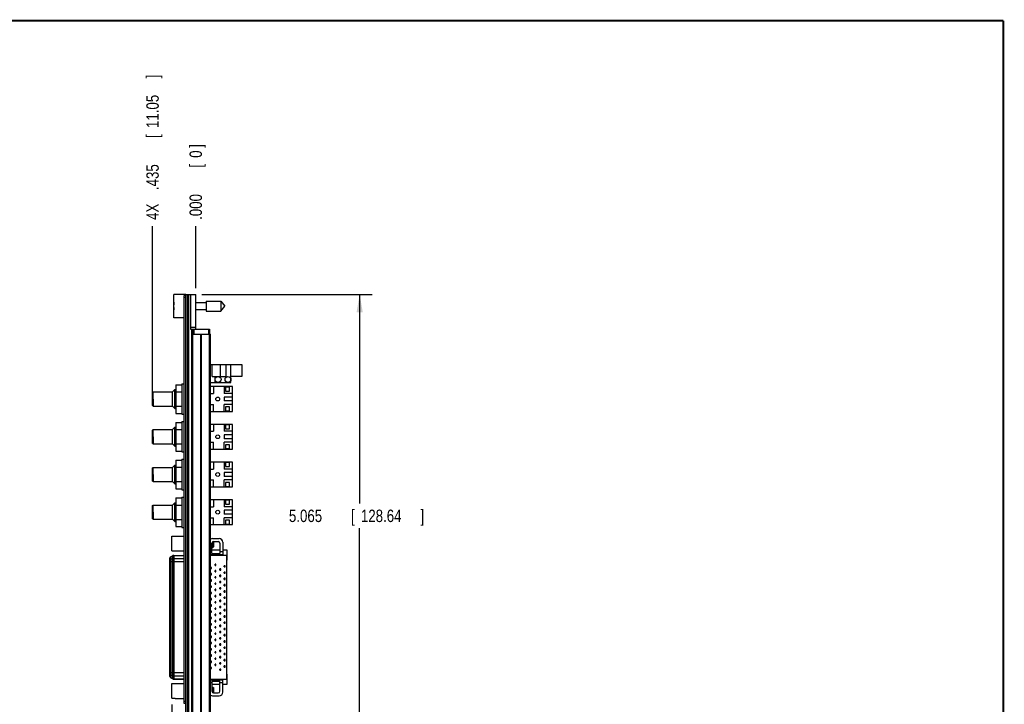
# Model space of a CAD drawing. Header units: inches. Extents: x 0.2 to 16.8, y 0.1 to 10.8.
# Tile 10 of 10: x 6.8 to 16.8, y 3.9 to 10.8. Entities that reach past the tile are written whole.
import ezdxf

# ---------------------------------------------------------------- set-up
doc = ezdxf.new("R2010")
doc.units = ezdxf.units.IN
doc.header["$LTSCALE"] = 0.935
doc.header["$MEASUREMENT"] = 0
doc.layers.get('0').update_dxf_attribs({"linetype": 'CONTINUOUS'})
doc.layers.add('DIMENSIONS', color=7, linetype='CONTINUOUS')
doc.styles.get("Standard").update_dxf_attribs({"font": 'txt', "width": 0.8})
doc.dimstyles.new('DIMSTYLE_1', dxfattribs={"dimtxt": 0.125, "dimasz": 0.18, "dimexe": 0.18, "dimexo": 0.0625, "dimgap": 0.09, "dimtad": 0, "dimtih": 1, "dimtoh": 1, "dimdec": 3, "dimzin": 4, "dimdsep": 46, "dimtxsty": 'STANDARD', "dimblk": '_FILLED', "dimblk1": '_FILLED', "dimblk2": '_FILLED', "dimcen": 0.09, "dimadec": 0, "dimazin": 0, "dimtp": 0.01, "dimtm": 0.01, "dimtfac": 1, "dimtdec": 3, "dimtofl": 0, "dimtmove": 0, "dimatfit": 3, "dimldrblk": '_FILLED', "dimfxl": 1, "dimtolj": 1, "dimtzin": 4, "dimarcsym": 0})
doc.dimstyles.new('DIMSTYLE_2', dxfattribs={"dimtxt": 0.125, "dimasz": 0.18, "dimexe": 0.18, "dimexo": 0.0625, "dimgap": 0.09, "dimtad": 0, "dimtih": 1, "dimtoh": 1, "dimdec": 3, "dimzin": 4, "dimdsep": 46, "dimtxsty": 'STANDARD', "dimblk": '_FILLED', "dimblk1": '_FILLED', "dimblk2": '_FILLED', "dimcen": 0.09, "dimadec": 0, "dimazin": 0, "dimtp": 0.01, "dimtm": 0.01, "dimtfac": 1, "dimtdec": 3, "dimtofl": 0, "dimtmove": 0, "dimatfit": 3, "dimldrblk": '_FILLED', "dimfxl": 1, "dimtolj": 1, "dimtzin": 4, "dimarcsym": 0})

# ---------------------------------------------------------------- blocks, each defined once
blk = doc.blocks.new('*D14')
at = {"layer": 'DIMENSIONS', "color": 2, "linetype": 'CONTINUOUS'}
blk.add_line((8.1809, 7.0112), (8.1809, 8.6901), dxfattribs=at)
at = {"layer": 'DIMENSIONS', "color": 2, "linetype": 'CONTINUOUS', "width": 0.8}
for s, p in [(']', (8.2434, 10.1776)), ('11.05', (8.2434, 9.6776)), ('[', (8.2434, 9.5776)), ('.435', (8.2434, 9.0526)), ('4X ', (8.2434, 8.7526))]:
    blk.add_text(s, height=0.125, rotation=90, dxfattribs=at).set_placement(p)
blk = doc.blocks.new('_FILLED')
at = {"color": 0, "linetype": 'BYBLOCK'}
blk.add_solid([(0, 0), (-1, 0.174), (-1, -0.174)], dxfattribs=at)
blk = doc.blocks.new('*D15')
at = {"layer": 'DIMENSIONS', "color": 2, "linetype": 'CONTINUOUS'}
blk.add_line((8.3768, 3.8729), (8.3768, 2.1769), dxfattribs=at)
at = {"layer": 'DIMENSIONS', "color": 2, "linetype": 'CONTINUOUS', "width": 0.8}
for s, p in [(']', (8.4393, 2.0144)), ('6.08', (8.4393, 1.6144)), ('[', (8.4393, 1.5144)), ('.239', (8.4393, 0.9894)), ('2X ', (8.4393, 0.6894))]:
    blk.add_text(s, height=0.125, rotation=90, dxfattribs=at).set_placement(p)
blk = doc.blocks.new('*D16')
at = {"layer": 'DIMENSIONS', "color": 2, "linetype": 'CONTINUOUS'}
blk.add_line((8.6161, 8.0646), (8.6161, 8.6901), dxfattribs=at)
at = {"layer": 'DIMENSIONS', "color": 2, "linetype": 'CONTINUOUS', "width": 0.8}
for s, p in [(']', (8.6786, 9.4776)), ('0', (8.6786, 9.3776)), ('[', (8.6786, 9.2776)), ('.000', (8.6786, 8.7526))]:
    blk.add_text(s, height=0.125, rotation=90, dxfattribs=at).set_placement(p)
blk = doc.blocks.new('*D17')
at = {"layer": 'DIMENSIONS', "color": 2, "linetype": 'CONTINUOUS'}
for p, q in [((8.6786, 8.0021), (10.3921, 8.0021)), ((10.2671, 8.0021), (10.2671, 5.8972)), ((10.2671, 2.9374), (10.2671, 5.6472)), ((8.6836, 2.9374), (10.3921, 2.9374))]:
    blk.add_line(p, q, dxfattribs=at)
at = {"layer": 'DIMENSIONS', "color": 2, "linetype": 'CONTINUOUS', "xscale": 0.18, "yscale": 0.18, "zscale": 0.18}
for p, rotation in [((10.2671, 8.0021), 90), ((10.2671, 2.9374), 270)]:
    blk.add_blockref('_FILLED', p, dxfattribs=dict(at, rotation=rotation))
at = {"layer": 'DIMENSIONS', "color": 2, "linetype": 'CONTINUOUS', "width": 0.8}
for s, p in [('5.065', (9.5546, 5.7097)), ('[', (10.1796, 5.7097)), ('128.64', (10.2796, 5.7097)), (']', (10.8796, 5.7097))]:
    blk.add_text(s, height=0.125, dxfattribs=at).set_placement(p)

msp = doc.modelspace()

# ---------------------------------------------------------------- linework, layer by layer
at = {"color": 7, "linetype": 'CONTINUOUS'}
for p, q in [((8.3961, 7.7656), (8.3961, 8.0026)), ((8.5161, 8.0026), (8.3961, 8.0026)), ((8.5011, 3.8821), (8.5011, 7.9921)), ((8.5161, 7.9921), (8.5011, 7.9921)), ((8.5161, 7.9721), (8.5011, 7.9721)), ((8.5161, 3.5564), (8.5161, 8.0026)), ((8.5161, 8.0021), (8.6161, 8.0021)), ((8.5281, 8.0021), (8.5281, 3.5591)), ((8.5341, 8.0021), (8.5341, 3.5591)), ((8.5461, 3.5591), (8.5461, 8.0021)), ((8.5621, 8.0021), (8.5621, 7.6521)), ((8.6161, 7.6521), (8.6161, 8.0021)), ((8.3961, 7.8979), (8.394, 7.8979)), ((8.394, 7.8703), (8.3961, 7.8703)), ((8.6161, 7.9192), (8.7198, 7.9192)), ((8.6161, 7.8491), (8.7198, 7.8491)), ((8.7198, 7.9333), (8.7198, 7.8349)), ((8.7198, 7.9333), (8.8678, 7.9333)), ((8.7198, 7.8349), (8.8678, 7.8349)), ((8.8678, 7.9333), (8.8678, 7.8349)), ((8.8678, 7.9333), (8.9091, 7.8841)), ((8.8678, 7.8349), (8.9091, 7.8841)), ((8.5011, 7.7656), (8.3961, 7.7656)), ((8.6161, 7.6676), (8.5621, 7.6676)), ((8.5621, 7.6521), (8.7561, 7.6521)), ((8.5753, 3.5591), (8.5753, 7.6521)), ((8.5861, 7.6521), (8.5861, 7.6021)), ((8.5961, 7.6521), (8.5961, 7.6021)), ((8.7461, 7.6521), (8.7461, 7.6021)), ((8.7561, 7.6521), (8.7561, 7.6021)), ((8.5771, 3.6021), (8.5771, 7.6021)), ((8.5771, 7.6021), (8.7651, 7.6021)), ((8.586, 3.6021), (8.586, 7.6021)), ((8.6679, 3.6021), (8.6679, 7.6021)), ((8.6742, 3.6021), (8.6742, 7.6021)), ((8.7561, 3.6021), (8.7561, 7.6021)), ((8.7651, 3.6021), (8.7651, 7.6021)), ((8.7651, 7.2957), (9.0809, 7.2957)), ((8.7809, 7.1757), (8.7809, 7.2957)), ((8.8651, 7.1757), (8.8651, 7.2957)), ((8.9209, 7.1757), (8.9209, 7.2957)), ((8.9709, 7.1157), (8.9709, 7.2957)), ((9.0809, 7.2957), (9.0809, 7.1757)), ((8.7809, 7.1757), (8.9209, 7.1757)), ((8.8109, 7.1157), (8.8109, 7.1757)), ((9.0809, 7.1757), (8.9709, 7.1757)), ((8.3809, 7.0202), (8.4044, 7.0437)), ((8.4044, 6.9487), (8.4044, 7.0437)), ((8.4044, 7.0437), (8.4141, 7.0437)), ((8.4141, 7.093), (8.4141, 6.8043)), ((8.4141, 7.093), (8.4761, 7.093)), ((8.4761, 7.1017), (8.4761, 6.7957)), ((8.4761, 7.1017), (8.5011, 7.1017)), ((8.7651, 7.1157), (8.9709, 7.1157)), ((8.9859, 7.0737), (8.7651, 7.0737)), ((8.7939, 7.0737), (8.7939, 7.0037)), ((8.9039, 7.0737), (8.9039, 7.0037)), ((8.9169, 7.0687), (8.9169, 7.0287)), ((8.9569, 7.0687), (8.9169, 7.0687)), ((8.9569, 7.0287), (8.9569, 7.0687)), ((8.9859, 6.8237), (8.9859, 7.0737)), ((8.1809, 7.0152), (8.1859, 7.0202)), ((8.1809, 6.8822), (8.1809, 7.0152)), ((8.1859, 7.0202), (8.3809, 7.0202)), ((8.3809, 6.9487), (8.3809, 7.0202)), ((8.3809, 6.8772), (8.3809, 6.9487)), ((8.4044, 6.8537), (8.4044, 6.9487)), ((8.4141, 7.0209), (8.4761, 7.0209)), ((8.7651, 7.0037), (8.7939, 7.0037)), ((8.9859, 7.0037), (8.9039, 7.0037)), ((8.9039, 6.9687), (8.9039, 6.9287)), ((8.9859, 6.9687), (8.9039, 6.9687)), ((8.9169, 7.0287), (8.9569, 7.0287)), ((8.1809, 6.8822), (8.1859, 6.8772)), ((8.1859, 6.8772), (8.3809, 6.8772)), ((8.3809, 6.8772), (8.4044, 6.8537)), ((8.4044, 6.8537), (8.4141, 6.8537)), ((8.4141, 6.8765), (8.4761, 6.8765)), ((8.7651, 6.8937), (8.7939, 6.8937)), ((8.7939, 6.8237), (8.7939, 6.8937)), ((8.9859, 6.9287), (8.9039, 6.9287)), ((8.9039, 6.8237), (8.9039, 6.8937)), ((8.9859, 6.8937), (8.9039, 6.8937)), ((8.9169, 6.8687), (8.9169, 6.8287)), ((8.9569, 6.8687), (8.9169, 6.8687)), ((8.9569, 6.8287), (8.9569, 6.8687)), ((8.4141, 6.8043), (8.4761, 6.8043)), ((8.4761, 6.7957), (8.5011, 6.7957)), ((8.7651, 6.8237), (8.9859, 6.8237)), ((8.9169, 6.8287), (8.9569, 6.8287)), ((8.3809, 6.6402), (8.4044, 6.6637)), ((8.4044, 6.5687), (8.4044, 6.6637)), ((8.4044, 6.6637), (8.4141, 6.6637)), ((8.4141, 6.713), (8.4141, 6.4243)), ((8.4141, 6.713), (8.4761, 6.713)), ((8.4761, 6.7217), (8.4761, 6.4157)), ((8.4761, 6.7217), (8.5011, 6.7217)), ((8.9859, 6.6937), (8.7651, 6.6937)), ((8.7939, 6.6937), (8.7939, 6.6237)), ((8.9039, 6.6937), (8.9039, 6.6237)), ((8.9169, 6.6887), (8.9169, 6.6487)), ((8.9569, 6.6887), (8.9169, 6.6887)), ((8.9169, 6.6487), (8.9569, 6.6487)), ((8.9569, 6.6487), (8.9569, 6.6887)), ((8.9859, 6.4437), (8.9859, 6.6937)), ((8.1809, 6.6352), (8.1859, 6.6402)), ((8.1809, 6.5022), (8.1809, 6.6352)), ((8.1859, 6.6402), (8.3809, 6.6402)), ((8.3809, 6.5687), (8.3809, 6.6402)), ((8.3809, 6.4972), (8.3809, 6.5687)), ((8.4044, 6.4737), (8.4044, 6.5687)), ((8.4141, 6.6409), (8.4761, 6.6409)), ((8.7651, 6.6237), (8.7939, 6.6237)), ((8.9859, 6.6237), (8.9039, 6.6237)), ((8.9039, 6.5887), (8.9039, 6.5487)), ((8.9859, 6.5887), (8.9039, 6.5887)), ((8.9859, 6.5487), (8.9039, 6.5487)), ((8.1809, 6.5022), (8.1859, 6.4972)), ((8.1859, 6.4972), (8.3809, 6.4972)), ((8.3809, 6.4972), (8.4044, 6.4737)), ((8.4044, 6.4737), (8.4141, 6.4737)), ((8.4141, 6.4965), (8.4761, 6.4965)), ((8.7651, 6.5137), (8.7939, 6.5137)), ((8.7939, 6.4437), (8.7939, 6.5137)), ((8.9039, 6.4437), (8.9039, 6.5137)), ((8.9859, 6.5137), (8.9039, 6.5137)), ((8.9169, 6.4887), (8.9169, 6.4487)), ((8.9569, 6.4887), (8.9169, 6.4887)), ((8.9169, 6.4487), (8.9569, 6.4487)), ((8.9569, 6.4487), (8.9569, 6.4887)), ((8.4141, 6.4243), (8.4761, 6.4243)), ((8.4761, 6.4157), (8.5011, 6.4157)), ((8.7651, 6.4437), (8.9859, 6.4437)), ((8.1809, 6.2552), (8.1859, 6.2602)), ((8.1809, 6.1222), (8.1809, 6.2552)), ((8.1859, 6.2602), (8.3809, 6.2602)), ((8.3809, 6.2602), (8.4044, 6.2837)), ((8.3809, 6.1172), (8.3809, 6.2602)), ((8.4044, 6.0937), (8.4044, 6.2837)), ((8.4044, 6.2837), (8.4141, 6.2837)), ((8.4141, 6.333), (8.4141, 6.0443)), ((8.4141, 6.333), (8.4761, 6.333)), ((8.4141, 6.2609), (8.4761, 6.2609)), ((8.4761, 6.3417), (8.4761, 6.0357)), ((8.4761, 6.3417), (8.5011, 6.3417)), ((8.9859, 6.3137), (8.7651, 6.3137)), ((8.7939, 6.3137), (8.7939, 6.2437)), ((8.9039, 6.3137), (8.9039, 6.2437)), ((8.9169, 6.3087), (8.9169, 6.2687)), ((8.9569, 6.3087), (8.9169, 6.3087)), ((8.9169, 6.2687), (8.9569, 6.2687)), ((8.9569, 6.2687), (8.9569, 6.3087)), ((8.9859, 6.0637), (8.9859, 6.3137)), ((8.7651, 6.2437), (8.7939, 6.2437)), ((8.9859, 6.2437), (8.9039, 6.2437)), ((8.9039, 6.2087), (8.9039, 6.1687)), ((8.9859, 6.2087), (8.9039, 6.2087)), ((8.9859, 6.1687), (8.9039, 6.1687)), ((8.1809, 6.1222), (8.1859, 6.1172)), ((8.1859, 6.1172), (8.3809, 6.1172)), ((8.3809, 6.1172), (8.4044, 6.0937)), ((8.4044, 6.0937), (8.4141, 6.0937)), ((8.4141, 6.1165), (8.4761, 6.1165)), ((8.7651, 6.1337), (8.7939, 6.1337)), ((8.7651, 6.0637), (8.9859, 6.0637)), ((8.7939, 6.0637), (8.7939, 6.1337)), ((8.9039, 6.0637), (8.9039, 6.1337)), ((8.9859, 6.1337), (8.9039, 6.1337)), ((8.9169, 6.1087), (8.9169, 6.0687)), ((8.9569, 6.1087), (8.9169, 6.1087)), ((8.9169, 6.0687), (8.9569, 6.0687)), ((8.9569, 6.0687), (8.9569, 6.1087)), ((8.4141, 6.0443), (8.4761, 6.0443)), ((8.4141, 5.953), (8.4141, 5.6643)), ((8.4141, 5.953), (8.4761, 5.953)), ((8.4761, 6.0357), (8.5011, 6.0357)), ((8.4761, 5.9617), (8.4761, 5.6557)), ((8.4761, 5.9617), (8.5011, 5.9617)), ((8.1809, 5.8752), (8.1859, 5.8802)), ((8.1809, 5.7422), (8.1809, 5.8752)), ((8.1859, 5.8802), (8.3809, 5.8802)), ((8.3809, 5.8802), (8.4044, 5.9037)), ((8.3809, 5.7372), (8.3809, 5.8802)), ((8.4044, 5.7137), (8.4044, 5.9037)), ((8.4044, 5.9037), (8.4141, 5.9037)), ((8.4141, 5.8809), (8.4761, 5.8809)), ((8.9859, 5.9337), (8.7651, 5.9337)), ((8.7651, 5.8637), (8.7939, 5.8637)), ((8.7939, 5.9337), (8.7939, 5.8637)), ((8.9039, 5.9337), (8.9039, 5.8637)), ((8.9859, 5.8637), (8.9039, 5.8637)), ((8.9569, 5.9287), (8.9169, 5.9287)), ((8.9169, 5.9287), (8.9169, 5.8887)), ((8.9169, 5.8887), (8.9569, 5.8887)), ((8.9569, 5.8887), (8.9569, 5.9287)), ((8.9859, 5.6837), (8.9859, 5.9337)), ((8.7651, 5.7537), (8.7939, 5.7537)), ((8.7939, 5.6837), (8.7939, 5.7537)), ((8.9859, 5.8287), (8.9039, 5.8287)), ((8.9039, 5.8287), (8.9039, 5.7887)), ((8.9859, 5.7887), (8.9039, 5.7887)), ((8.9859, 5.7537), (8.9039, 5.7537)), ((8.9039, 5.6837), (8.9039, 5.7537)), ((8.1809, 5.7422), (8.1859, 5.7372)), ((8.1859, 5.7372), (8.3809, 5.7372)), ((8.3809, 5.7372), (8.4044, 5.7137)), ((8.4044, 5.7137), (8.4141, 5.7137)), ((8.4141, 5.7365), (8.4761, 5.7365)), ((8.4141, 5.6643), (8.4761, 5.6643)), ((8.4761, 5.6557), (8.5011, 5.6557)), ((8.7651, 5.6837), (8.9859, 5.6837)), ((8.9569, 5.7287), (8.9169, 5.7287)), ((8.9169, 5.7287), (8.9169, 5.6887)), ((8.9169, 5.6887), (8.9569, 5.6887)), ((8.9569, 5.6887), (8.9569, 5.7287)), ((8.3768, 5.4197), (8.3768, 5.5671)), ((8.3768, 5.5671), (8.4103, 5.5671)), ((8.4103, 5.5682), (8.4103, 5.5671)), ((8.4103, 5.5682), (8.5011, 5.5682)), ((8.7796, 5.3944), (8.7796, 5.4971)), ((8.7855, 5.5424), (8.8524, 5.5424)), ((8.7894, 5.454), (8.7894, 5.5117)), ((8.7894, 5.454), (8.7973, 5.4619)), ((8.7953, 5.5129), (8.8426, 5.5129)), ((8.7973, 5.4619), (8.7973, 5.5129)), ((8.8583, 5.4971), (8.8583, 5.3944)), ((8.8878, 5.507), (8.8878, 5.3818)), ((8.3654, 5.36), (8.3855, 5.3716)), ((8.3855, 5.3682), (8.3654, 5.3577)), ((8.3654, 5.36), (8.3654, 4.1424)), ((8.3768, 5.4197), (8.4103, 5.4197)), ((8.3855, 4.1309), (8.3855, 5.3716)), ((8.3953, 5.3743), (8.5011, 5.3743)), ((8.3953, 5.3743), (8.3953, 4.1282)), ((8.5011, 5.3706), (8.3953, 5.3706)), ((8.4103, 5.4197), (8.4103, 5.4186)), ((8.4103, 5.4186), (8.5011, 5.4186)), ((8.7651, 5.4133), (8.7796, 5.4133)), ((8.7651, 5.3818), (8.8878, 5.3818)), ((8.7651, 5.3772), (8.9272, 5.3772)), ((8.7796, 5.454), (8.7894, 5.454)), ((8.8583, 5.4255), (8.7796, 5.4255)), ((8.7796, 5.3944), (8.8583, 5.3944)), ((8.7987, 5.3818), (8.7987, 5.3944)), ((8.8392, 5.3944), (8.8392, 5.3818)), ((8.8583, 5.4133), (8.8878, 5.4133)), ((8.9331, 5.4255), (8.8878, 5.4255)), ((8.9272, 5.3772), (8.9272, 4.1253)), ((8.9331, 5.326), (8.9331, 5.4255)), ((8.3563, 4.154), (8.3563, 5.3485)), ((8.5011, 5.3081), (8.3563, 5.3081)), ((8.3654, 5.3309), (8.3855, 5.3414)), ((8.3953, 5.3438), (8.5011, 5.3438)), ((8.8199, 5.2847), (8.8101, 5.2847)), ((8.8101, 5.2729), (8.8101, 5.2847)), ((8.8101, 5.2729), (8.8199, 5.2729)), ((8.8199, 5.2729), (8.8199, 5.2847)), ((8.9124, 5.269), (8.9026, 5.269)), ((8.9026, 5.2572), (8.9026, 5.269)), ((8.9026, 5.2572), (8.9124, 5.2572)), ((8.9124, 5.2572), (8.9124, 5.269)), ((8.9272, 5.326), (8.9331, 5.326)), ((8.7747, 5.2532), (8.7651, 5.2532)), ((8.7651, 5.2414), (8.7747, 5.2414)), ((8.7747, 5.1902), (8.7651, 5.1902)), ((8.7651, 5.1784), (8.7747, 5.1784)), ((8.7747, 5.2414), (8.7747, 5.2532)), ((8.7747, 5.1784), (8.7747, 5.1902)), ((8.8199, 5.2217), (8.8101, 5.2217)), ((8.8101, 5.2099), (8.8101, 5.2217)), ((8.8101, 5.2099), (8.8199, 5.2099)), ((8.8199, 5.1587), (8.8101, 5.1587)), ((8.8101, 5.1469), (8.8101, 5.1587)), ((8.8199, 5.2099), (8.8199, 5.2217)), ((8.8199, 5.1469), (8.8199, 5.1587)), ((8.8672, 5.2375), (8.8573, 5.2375)), ((8.8573, 5.2257), (8.8573, 5.2375)), ((8.8573, 5.2257), (8.8672, 5.2257)), ((8.8672, 5.1745), (8.8573, 5.1745)), ((8.8573, 5.1627), (8.8573, 5.1745)), ((8.8573, 5.1627), (8.8672, 5.1627)), ((8.8672, 5.2257), (8.8672, 5.2375)), ((8.8672, 5.1627), (8.8672, 5.1745)), ((8.9124, 5.206), (8.9026, 5.206)), ((8.9026, 5.1942), (8.9026, 5.206)), ((8.9026, 5.1942), (8.9124, 5.1942)), ((8.9124, 5.1942), (8.9124, 5.206)), ((8.7747, 5.1272), (8.7651, 5.1272)), ((8.7651, 5.1154), (8.7747, 5.1154)), ((8.7747, 5.0642), (8.7651, 5.0642)), ((8.7747, 5.1154), (8.7747, 5.1272)), ((8.7747, 5.0524), (8.7747, 5.0642)), ((8.8101, 5.1469), (8.8199, 5.1469)), ((8.8199, 5.0957), (8.8101, 5.0957)), ((8.8101, 5.0839), (8.8101, 5.0957)), ((8.8101, 5.0839), (8.8199, 5.0839)), ((8.8199, 5.0839), (8.8199, 5.0957)), ((8.8672, 5.1115), (8.8573, 5.1115)), ((8.8573, 5.0997), (8.8573, 5.1115)), ((8.8573, 5.0997), (8.8672, 5.0997)), ((8.8672, 5.0997), (8.8672, 5.1115)), ((8.9124, 5.143), (8.9026, 5.143)), ((8.9026, 5.1312), (8.9026, 5.143)), ((8.9026, 5.1312), (8.9124, 5.1312)), ((8.9124, 5.08), (8.9026, 5.08)), ((8.9026, 5.0682), (8.9026, 5.08)), ((8.9026, 5.0682), (8.9124, 5.0682)), ((8.9124, 5.1312), (8.9124, 5.143)), ((8.9124, 5.0682), (8.9124, 5.08)), ((8.7651, 5.0524), (8.7747, 5.0524)), ((8.7747, 5.0012), (8.7651, 5.0012)), ((8.7651, 4.9894), (8.7747, 4.9894)), ((8.7747, 4.9894), (8.7747, 5.0012)), ((8.8199, 5.0327), (8.8101, 5.0327)), ((8.8101, 5.0209), (8.8101, 5.0327)), ((8.8101, 5.0209), (8.8199, 5.0209)), ((8.8199, 4.9697), (8.8101, 4.9697)), ((8.8101, 4.9579), (8.8101, 4.9697)), ((8.8199, 5.0209), (8.8199, 5.0327)), ((8.8199, 4.9579), (8.8199, 4.9697)), ((8.8672, 5.0485), (8.8573, 5.0485)), ((8.8573, 5.0367), (8.8573, 5.0485)), ((8.8573, 5.0367), (8.8672, 5.0367)), ((8.8672, 4.9855), (8.8573, 4.9855)), ((8.8573, 4.9737), (8.8573, 4.9855)), ((8.8573, 4.9737), (8.8672, 4.9737)), ((8.8672, 5.0367), (8.8672, 5.0485)), ((8.8672, 4.9737), (8.8672, 4.9855)), ((8.9124, 5.017), (8.9026, 5.017)), ((8.9026, 5.0052), (8.9026, 5.017)), ((8.9026, 5.0052), (8.9124, 5.0052)), ((8.9124, 5.0052), (8.9124, 5.017)), ((8.7747, 4.9383), (8.7651, 4.9383)), ((8.7651, 4.9264), (8.7747, 4.9264)), ((8.7747, 4.8753), (8.7651, 4.8753)), ((8.7651, 4.8635), (8.7747, 4.8635)), ((8.7747, 4.9264), (8.7747, 4.9383)), ((8.7747, 4.8635), (8.7747, 4.8753)), ((8.8101, 4.9579), (8.8199, 4.9579)), ((8.8199, 4.9068), (8.8101, 4.9068)), ((8.8101, 4.8949), (8.8101, 4.9068)), ((8.8101, 4.8949), (8.8199, 4.8949)), ((8.8199, 4.8949), (8.8199, 4.9068)), ((8.8672, 4.9225), (8.8573, 4.9225)), ((8.8573, 4.9107), (8.8573, 4.9225)), ((8.8573, 4.9107), (8.8672, 4.9107)), ((8.8672, 4.8595), (8.8573, 4.8595)), ((8.8573, 4.8477), (8.8573, 4.8595)), ((8.8672, 4.9107), (8.8672, 4.9225)), ((8.8672, 4.8477), (8.8672, 4.8595)), ((8.9124, 4.954), (8.9026, 4.954)), ((8.9026, 4.9422), (8.9026, 4.954)), ((8.9026, 4.9422), (8.9124, 4.9422)), ((8.9124, 4.891), (8.9026, 4.891)), ((8.9026, 4.8792), (8.9026, 4.891)), ((8.9026, 4.8792), (8.9124, 4.8792)), ((8.9124, 4.9422), (8.9124, 4.954)), ((8.9124, 4.8792), (8.9124, 4.891)), ((8.7747, 4.8123), (8.7651, 4.8123)), ((8.7651, 4.8005), (8.7747, 4.8005)), ((8.7747, 4.8005), (8.7747, 4.8123)), ((8.8199, 4.8438), (8.8101, 4.8438)), ((8.8101, 4.832), (8.8101, 4.8438)), ((8.8101, 4.832), (8.8199, 4.832)), ((8.8199, 4.7808), (8.8101, 4.7808)), ((8.8101, 4.769), (8.8101, 4.7808)), ((8.8101, 4.769), (8.8199, 4.769)), ((8.8199, 4.832), (8.8199, 4.8438)), ((8.8199, 4.769), (8.8199, 4.7808)), ((8.8573, 4.8477), (8.8672, 4.8477)), ((8.8672, 4.7965), (8.8573, 4.7965)), ((8.8573, 4.7847), (8.8573, 4.7965)), ((8.8573, 4.7847), (8.8672, 4.7847)), ((8.8672, 4.7847), (8.8672, 4.7965)), ((8.9124, 4.828), (8.9026, 4.828)), ((8.9026, 4.8162), (8.9026, 4.828)), ((8.9026, 4.8162), (8.9124, 4.8162)), ((8.9124, 4.765), (8.9026, 4.765)), ((8.9026, 4.7532), (8.9026, 4.765)), ((8.9124, 4.8162), (8.9124, 4.828)), ((8.9124, 4.7532), (8.9124, 4.765)), ((8.7747, 4.7493), (8.7651, 4.7493)), ((8.7651, 4.7375), (8.7747, 4.7375)), ((8.7747, 4.6863), (8.7651, 4.6863)), ((8.7651, 4.6745), (8.7747, 4.6745)), ((8.7747, 4.7375), (8.7747, 4.7493)), ((8.7747, 4.6745), (8.7747, 4.6863)), ((8.8199, 4.7178), (8.8101, 4.7178)), ((8.8101, 4.706), (8.8101, 4.7178)), ((8.8101, 4.706), (8.8199, 4.706)), ((8.8199, 4.706), (8.8199, 4.7178)), ((8.8672, 4.7335), (8.8573, 4.7335)), ((8.8573, 4.7217), (8.8573, 4.7335)), ((8.8573, 4.7217), (8.8672, 4.7217)), ((8.8672, 4.6705), (8.8573, 4.6705)), ((8.8573, 4.6587), (8.8573, 4.6705)), ((8.8672, 4.7217), (8.8672, 4.7335)), ((8.8672, 4.6587), (8.8672, 4.6705)), ((8.9026, 4.7532), (8.9124, 4.7532)), ((8.9124, 4.702), (8.9026, 4.702)), ((8.9026, 4.6902), (8.9026, 4.702)), ((8.9026, 4.6902), (8.9124, 4.6902)), ((8.9124, 4.6902), (8.9124, 4.702)), ((8.7747, 4.6233), (8.7651, 4.6233)), ((8.7651, 4.6115), (8.7747, 4.6115)), ((8.7747, 4.6115), (8.7747, 4.6233)), ((8.8199, 4.6548), (8.8101, 4.6548)), ((8.8101, 4.643), (8.8101, 4.6548)), ((8.8101, 4.643), (8.8199, 4.643)), ((8.8199, 4.5918), (8.8101, 4.5918)), ((8.8101, 4.58), (8.8101, 4.5918)), ((8.8101, 4.58), (8.8199, 4.58)), ((8.8199, 4.643), (8.8199, 4.6548)), ((8.8199, 4.58), (8.8199, 4.5918)), ((8.8573, 4.6587), (8.8672, 4.6587)), ((8.8672, 4.6075), (8.8573, 4.6075)), ((8.8573, 4.5957), (8.8573, 4.6075)), ((8.8573, 4.5957), (8.8672, 4.5957)), ((8.8672, 4.5957), (8.8672, 4.6075)), ((8.9124, 4.639), (8.9026, 4.639)), ((8.9026, 4.6272), (8.9026, 4.639)), ((8.9026, 4.6272), (8.9124, 4.6272)), ((8.9124, 4.576), (8.9026, 4.576)), ((8.9026, 4.5642), (8.9026, 4.576)), ((8.9026, 4.5642), (8.9124, 4.5642)), ((8.9124, 4.6272), (8.9124, 4.639)), ((8.9124, 4.5642), (8.9124, 4.576)), ((8.7747, 4.5603), (8.7651, 4.5603)), ((8.7651, 4.5485), (8.7747, 4.5485)), ((8.7747, 4.4973), (8.7651, 4.4973)), ((8.7651, 4.4855), (8.7747, 4.4855)), ((8.7747, 4.5485), (8.7747, 4.5603)), ((8.7747, 4.4855), (8.7747, 4.4973)), ((8.8199, 4.5288), (8.8101, 4.5288)), ((8.8101, 4.517), (8.8101, 4.5288)), ((8.8101, 4.517), (8.8199, 4.517)), ((8.8199, 4.4658), (8.8101, 4.4658)), ((8.8101, 4.454), (8.8101, 4.4658)), ((8.8199, 4.517), (8.8199, 4.5288)), ((8.8199, 4.454), (8.8199, 4.4658)), ((8.8672, 4.5446), (8.8573, 4.5446)), ((8.8573, 4.5327), (8.8573, 4.5446)), ((8.8573, 4.5327), (8.8672, 4.5327)), ((8.8672, 4.4816), (8.8573, 4.4816)), ((8.8573, 4.4697), (8.8573, 4.4816)), ((8.8573, 4.4697), (8.8672, 4.4697)), ((8.8672, 4.5327), (8.8672, 4.5446)), ((8.8672, 4.4697), (8.8672, 4.4816)), ((8.9124, 4.5131), (8.9026, 4.5131)), ((8.9026, 4.5012), (8.9026, 4.5131)), ((8.9026, 4.5012), (8.9124, 4.5012)), ((8.9124, 4.5012), (8.9124, 4.5131)), ((8.7747, 4.4343), (8.7651, 4.4343)), ((8.7651, 4.4225), (8.7747, 4.4225)), ((8.7747, 4.3713), (8.7651, 4.3713)), ((8.7747, 4.4225), (8.7747, 4.4343)), ((8.7747, 4.3595), (8.7747, 4.3713)), ((8.8101, 4.454), (8.8199, 4.454)), ((8.8199, 4.4028), (8.8101, 4.4028)), ((8.8101, 4.391), (8.8101, 4.4028)), ((8.8101, 4.391), (8.8199, 4.391)), ((8.8199, 4.391), (8.8199, 4.4028)), ((8.8672, 4.4186), (8.8573, 4.4186)), ((8.8573, 4.4068), (8.8573, 4.4186)), ((8.8573, 4.4068), (8.8672, 4.4068)), ((8.8672, 4.4068), (8.8672, 4.4186)), ((8.9124, 4.4501), (8.9026, 4.4501)), ((8.9026, 4.4383), (8.9026, 4.4501)), ((8.9026, 4.4383), (8.9124, 4.4383)), ((8.9124, 4.3871), (8.9026, 4.3871)), ((8.9026, 4.3753), (8.9026, 4.3871)), ((8.9026, 4.3753), (8.9124, 4.3753)), ((8.9124, 4.4383), (8.9124, 4.4501)), ((8.9124, 4.3753), (8.9124, 4.3871)), ((8.7651, 4.3595), (8.7747, 4.3595)), ((8.7747, 4.3083), (8.7651, 4.3083)), ((8.7651, 4.2965), (8.7747, 4.2965)), ((8.7747, 4.2965), (8.7747, 4.3083)), ((8.8199, 4.3398), (8.8101, 4.3398)), ((8.8101, 4.328), (8.8101, 4.3398)), ((8.8101, 4.328), (8.8199, 4.328)), ((8.8199, 4.2768), (8.8101, 4.2768)), ((8.8101, 4.265), (8.8101, 4.2768)), ((8.8101, 4.265), (8.8199, 4.265)), ((8.8199, 4.328), (8.8199, 4.3398)), ((8.8199, 4.265), (8.8199, 4.2768)), ((8.8672, 4.3556), (8.8573, 4.3556)), ((8.8573, 4.3438), (8.8573, 4.3556)), ((8.8573, 4.3438), (8.8672, 4.3438)), ((8.8672, 4.2926), (8.8573, 4.2926)), ((8.8573, 4.2808), (8.8573, 4.2926)), ((8.8573, 4.2808), (8.8672, 4.2808)), ((8.8672, 4.3438), (8.8672, 4.3556)), ((8.8672, 4.2808), (8.8672, 4.2926)), ((8.9124, 4.3241), (8.9026, 4.3241)), ((8.9026, 4.3123), (8.9026, 4.3241)), ((8.9026, 4.3123), (8.9124, 4.3123)), ((8.9124, 4.3123), (8.9124, 4.3241)), ((8.3563, 4.1944), (8.5011, 4.1944)), ((8.3855, 4.1611), (8.3654, 4.1716)), ((8.7747, 4.2453), (8.7651, 4.2453)), ((8.7651, 4.2335), (8.7747, 4.2335)), ((8.7747, 4.2335), (8.7747, 4.2453)), ((8.8672, 4.2296), (8.8573, 4.2296)), ((8.8573, 4.2178), (8.8573, 4.2296)), ((8.8573, 4.2178), (8.8672, 4.2178)), ((8.8672, 4.2178), (8.8672, 4.2296)), ((8.9124, 4.2611), (8.9026, 4.2611)), ((8.9026, 4.2493), (8.9026, 4.2611)), ((8.9026, 4.2493), (8.9124, 4.2493)), ((8.9124, 4.2493), (8.9124, 4.2611)), ((8.9331, 4.1764), (8.9272, 4.1764)), ((8.9331, 4.077), (8.9331, 4.1764)), ((8.3654, 4.1448), (8.3855, 4.1343)), ((8.3654, 4.1424), (8.3855, 4.1309)), ((8.3768, 4.0828), (8.4103, 4.0828)), ((8.3768, 3.9354), (8.3768, 4.0828)), ((8.5011, 4.1587), (8.3953, 4.1587)), ((8.3953, 4.1319), (8.5011, 4.1319)), ((8.3953, 4.1282), (8.5011, 4.1282)), ((8.4103, 4.0839), (8.5011, 4.0839)), ((8.4103, 4.0839), (8.4103, 4.0828)), ((8.9272, 4.1253), (8.7651, 4.1253)), ((8.7651, 4.1207), (8.8878, 4.1207)), ((8.7796, 4.0892), (8.7651, 4.0892)), ((8.7796, 4.1081), (8.8583, 4.1081)), ((8.7796, 4.1081), (8.7796, 4.0054)), ((8.7796, 4.077), (8.8583, 4.077)), ((8.7995, 4.1081), (8.7995, 4.1207)), ((8.8384, 4.1207), (8.8384, 4.1081)), ((8.8583, 4.0054), (8.8583, 4.1081)), ((8.8878, 4.0892), (8.8583, 4.0892)), ((8.8878, 3.9955), (8.8878, 4.1207)), ((8.8878, 4.077), (8.9331, 4.077)), ((8.7796, 4.0485), (8.7894, 4.0485)), ((8.7894, 4.0485), (8.7973, 4.0406)), ((8.7894, 3.9908), (8.7894, 4.0485)), ((8.7953, 3.9896), (8.8426, 3.9896)), ((8.7973, 3.9896), (8.7973, 4.0406)), ((8.3768, 3.9354), (8.4103, 3.9354)), ((8.4103, 3.9354), (8.4103, 3.9343)), ((8.4103, 3.9343), (8.5011, 3.9343)), ((8.5161, 3.9021), (8.5011, 3.9021)), ((8.5161, 3.8821), (8.5011, 3.8821)), ((8.7855, 3.9601), (8.8524, 3.9601))]:
    msp.add_line(p, q, dxfattribs=at)
at = {"color": 7, "linetype": 'CONTINUOUS', "const_width": 0.02}
for points in [[(16.75, 10.7586), (0.25, 10.7586)], [(16.75, 0.2586), (16.75, 10.7586)]]:
    msp.add_lwpolyline(points, dxfattribs=at)
at = {"color": 7, "linetype": 'CONTINUOUS'}
for centre, radius in [((8.8409, 7.1457), 0.03), ((8.9409, 7.1457), 0.03), ((8.8369, 6.9487), 0.019), ((8.8369, 6.5687), 0.019), ((8.8369, 6.1887), 0.019), ((8.8369, 5.8087), 0.019)]:
    msp.add_circle(centre, radius, dxfattribs=at)
for centre, radius, start, end in [((8.7064, 7.8841), 0.3127, 172.9494, 177.47432), ((8.7064, 7.8841), 0.3127, 182.52568, 187.05052), ((8.7855, 5.507), 0.0354, 90, 125.17506), ((8.7953, 5.4971), 0.0157, 90, 180), ((8.8426, 5.4971), 0.0157, 0, 90), ((8.8524, 5.507), 0.0354, 0, 90), ((8.3752, 5.343), 0.0197, 120, 163.7398), ((8.3953, 5.3546), 0.0197, 90, 120), ((8.3752, 4.1595), 0.0197, 196.2602, 240), ((8.3953, 4.1479), 0.0197, 240, 270), ((8.7953, 4.0054), 0.0157, 180, 270), ((8.8426, 4.0054), 0.0157, 270, 360), ((8.8524, 3.9955), 0.0354, 270, 360), ((8.7855, 3.9955), 0.0354, 234.82494, 270)]:
    msp.add_arc(centre, radius, start, end, dxfattribs=at)
for points, knots in [([(8.1859, 6.9897), (8.1859, 6.9903), (8.1859, 6.9919), (8.1859, 6.9946), (8.1859, 6.9977), (8.1859, 7.0006), (8.1859, 7.0034), (8.1859, 7.006), (8.1859, 7.0084), (8.1859, 7.0105), (8.1859, 7.0125), (8.1859, 7.0143), (8.1859, 7.0158), (8.1859, 7.0171), (8.1859, 7.0182), (8.1859, 7.019), (8.1859, 7.0197), (8.1859, 7.0199), (8.1859, 7.0202), (8.1859, 7.0202)], [0, 0, 0, 0, 0.055546, 0.162593, 0.264487, 0.360822, 0.451519, 0.536151, 0.614308, 0.685892, 0.75066, 0.808285, 0.858594, 0.901516, 0.936824, 0.964374, 0.984145, 0.996038, 1, 1, 1, 1]), ([(8.1859, 6.9487), (8.1859, 6.9501), (8.1859, 6.9528), (8.1859, 6.957), (8.1859, 6.9611), (8.1859, 6.9652), (8.1859, 6.9692), (8.1859, 6.9731), (8.1859, 6.977), (8.1859, 6.9807), (8.1859, 6.9844), (8.1859, 6.9874), (8.1859, 6.9891), (8.1859, 6.9897)], [0, 0, 0, 0, 0.101348, 0.202462, 0.30283, 0.40209, 0.500126, 0.596462, 0.690649, 0.782605, 0.87196, 0.958263, 1, 1, 1, 1]), ([(8.1859, 6.9487), (8.1859, 6.9473), (8.1859, 6.9445), (8.1859, 6.9404), (8.1859, 6.9363), (8.1859, 6.9322), (8.1859, 6.9282), (8.1859, 6.9243), (8.1859, 6.9204), (8.1859, 6.9166), (8.1859, 6.913), (8.1859, 6.91), (8.1859, 6.9083), (8.1859, 6.9077)], [0, 0, 0, 0, 0.101348, 0.202462, 0.30283, 0.40209, 0.500126, 0.596462, 0.690649, 0.782605, 0.87196, 0.958263, 1, 1, 1, 1]), ([(8.1859, 6.9077), (8.1859, 6.9071), (8.1859, 6.9055), (8.1859, 6.9028), (8.1859, 6.8997), (8.1859, 6.8967), (8.1859, 6.894), (8.1859, 6.8914), (8.1859, 6.889), (8.1859, 6.8868), (8.1859, 6.8849), (8.1859, 6.8831), (8.1859, 6.8816), (8.1859, 6.8803), (8.1859, 6.8792), (8.1859, 6.8784), (8.1859, 6.8777), (8.1859, 6.8774), (8.1859, 6.8772), (8.1859, 6.8772)], [0, 0, 0, 0, 0.055546, 0.162593, 0.264487, 0.360822, 0.451519, 0.536151, 0.614308, 0.685892, 0.75066, 0.808285, 0.858594, 0.901516, 0.936824, 0.964374, 0.984145, 0.996038, 1, 1, 1, 1]), ([(8.1859, 6.6097), (8.1859, 6.6098), (8.1859, 6.6111), (8.1859, 6.6135), (8.1859, 6.6168), (8.1859, 6.62), (8.1859, 6.6229), (8.1859, 6.6257), (8.1859, 6.6282), (8.1859, 6.6305), (8.1859, 6.6326), (8.1859, 6.6344), (8.1859, 6.636), (8.1859, 6.6374), (8.1859, 6.6384), (8.1859, 6.6393), (8.1859, 6.6397), (8.1859, 6.6402), (8.1859, 6.6402)], [0, 0, 0, 0, 0.010108, 0.125513, 0.235344, 0.339026, 0.436426, 0.527108, 0.610571, 0.686654, 0.755089, 0.815488, 0.867675, 0.911527, 0.946786, 0.973325, 0.9911, 1, 1, 1, 1]), ([(8.1859, 6.5687), (8.1859, 6.5702), (8.1859, 6.5731), (8.1859, 6.5775), (8.1859, 6.5818), (8.1859, 6.5861), (8.1859, 6.5903), (8.1859, 6.5945), (8.1859, 6.5985), (8.1859, 6.6025), (8.1859, 6.6062), (8.1859, 6.6086), (8.1859, 6.6097)], [0, 0, 0, 0, 0.107308, 0.214319, 0.320426, 0.425284, 0.528659, 0.629965, 0.728799, 0.825007, 0.918057, 1, 1, 1, 1]), ([(8.1859, 6.5687), (8.1859, 6.5672), (8.1859, 6.5643), (8.1859, 6.5599), (8.1859, 6.5556), (8.1859, 6.5513), (8.1859, 6.547), (8.1859, 6.5429), (8.1859, 6.5388), (8.1859, 6.5349), (8.1859, 6.5312), (8.1859, 6.5288), (8.1859, 6.5277)], [0, 0, 0, 0, 0.107308, 0.214319, 0.320426, 0.425284, 0.528659, 0.629965, 0.728799, 0.825007, 0.918057, 1, 1, 1, 1]), ([(8.1859, 6.5277), (8.1859, 6.5276), (8.1859, 6.5263), (8.1859, 6.5239), (8.1859, 6.5206), (8.1859, 6.5174), (8.1859, 6.5145), (8.1859, 6.5117), (8.1859, 6.5092), (8.1859, 6.5068), (8.1859, 6.5048), (8.1859, 6.5029), (8.1859, 6.5013), (8.1859, 6.5), (8.1859, 6.4989), (8.1859, 6.4981), (8.1859, 6.4977), (8.1859, 6.4972), (8.1859, 6.4972)], [0, 0, 0, 0, 0.010108, 0.125513, 0.235344, 0.339026, 0.436426, 0.527108, 0.610571, 0.686654, 0.755089, 0.815488, 0.867675, 0.911527, 0.946786, 0.973325, 0.9911, 1, 1, 1, 1]), ([(8.1859, 6.2297), (8.1859, 6.2303), (8.1859, 6.2321), (8.1859, 6.235), (8.1859, 6.2384), (8.1859, 6.2415), (8.1859, 6.2445), (8.1859, 6.2472), (8.1859, 6.2497), (8.1859, 6.252), (8.1859, 6.254), (8.1859, 6.2557), (8.1859, 6.2571), (8.1859, 6.2583), (8.1859, 6.2592), (8.1859, 6.2597), (8.1859, 6.2601), (8.1859, 6.2601)], [0, 0, 0, 0, 0.057849, 0.175568, 0.286946, 0.391547, 0.489147, 0.579146, 0.661163, 0.735044, 0.800339, 0.856754, 0.904194, 0.94237, 0.971106, 0.990358, 1, 1, 1, 1]), ([(8.1859, 6.1887), (8.1859, 6.1902), (8.1859, 6.1933), (8.1859, 6.1978), (8.1859, 6.2023), (8.1859, 6.2068), (8.1859, 6.2112), (8.1859, 6.2155), (8.1859, 6.2197), (8.1859, 6.2237), (8.1859, 6.227), (8.1859, 6.229), (8.1859, 6.2297)], [0, 0, 0, 0, 0.111685, 0.223023, 0.333327, 0.442278, 0.549521, 0.654394, 0.756577, 0.855764, 0.951342, 1, 1, 1, 1]), ([(8.1859, 6.1887), (8.1859, 6.1872), (8.1859, 6.1841), (8.1859, 6.1796), (8.1859, 6.175), (8.1859, 6.1706), (8.1859, 6.1662), (8.1859, 6.1619), (8.1859, 6.1577), (8.1859, 6.1536), (8.1859, 6.1503), (8.1859, 6.1484), (8.1859, 6.1477)], [0, 0, 0, 0, 0.111685, 0.223023, 0.333327, 0.442278, 0.549521, 0.654394, 0.756577, 0.855764, 0.951342, 1, 1, 1, 1]), ([(8.1859, 6.1477), (8.1859, 6.1471), (8.1859, 6.1453), (8.1859, 6.1424), (8.1859, 6.139), (8.1859, 6.1358), (8.1859, 6.1329), (8.1859, 6.1301), (8.1859, 6.1276), (8.1859, 6.1254), (8.1859, 6.1234), (8.1859, 6.1217), (8.1859, 6.1202), (8.1859, 6.1191), (8.1859, 6.1182), (8.1859, 6.1177), (8.1859, 6.1172), (8.1859, 6.1172)], [0, 0, 0, 0, 0.057849, 0.175568, 0.286946, 0.391547, 0.489147, 0.579146, 0.661163, 0.735044, 0.800339, 0.856754, 0.904194, 0.94237, 0.971106, 0.990358, 1, 1, 1, 1]), ([(8.1859, 5.8497), (8.1859, 5.8508), (8.1859, 5.8531), (8.1859, 5.8566), (8.1859, 5.86), (8.1859, 5.8632), (8.1859, 5.8662), (8.1859, 5.8689), (8.1859, 5.8713), (8.1859, 5.8734), (8.1859, 5.8753), (8.1859, 5.8769), (8.1859, 5.8781), (8.1859, 5.8791), (8.1859, 5.8796), (8.1859, 5.8801), (8.1859, 5.8801)], [0, 0, 0, 0, 0.108684, 0.228558, 0.341232, 0.44649, 0.543771, 0.632479, 0.712452, 0.783243, 0.844432, 0.895913, 0.937378, 0.968598, 0.989519, 1, 1, 1, 1]), ([(8.1859, 5.8087), (8.1859, 5.8103), (8.1859, 5.8135), (8.1859, 5.8182), (8.1859, 5.8229), (8.1859, 5.8275), (8.1859, 5.8321), (8.1859, 5.8366), (8.1859, 5.8409), (8.1859, 5.8451), (8.1859, 5.848), (8.1859, 5.8495), (8.1859, 5.8497)], [0, 0, 0, 0, 0.116435, 0.23246, 0.347308, 0.460672, 0.572054, 0.680733, 0.786464, 0.888736, 0.986896, 1, 1, 1, 1]), ([(8.1859, 5.8087), (8.1859, 5.8071), (8.1859, 5.8039), (8.1859, 5.7992), (8.1859, 5.7945), (8.1859, 5.7898), (8.1859, 5.7853), (8.1859, 5.7808), (8.1859, 5.7765), (8.1859, 5.7723), (8.1859, 5.7694), (8.1859, 5.7679), (8.1859, 5.7677)], [0, 0, 0, 0, 0.116435, 0.23246, 0.347308, 0.460672, 0.572054, 0.680733, 0.786464, 0.888736, 0.986896, 1, 1, 1, 1]), ([(8.1859, 5.7677), (8.1859, 5.7666), (8.1859, 5.7643), (8.1859, 5.7608), (8.1859, 5.7574), (8.1859, 5.7542), (8.1859, 5.7512), (8.1859, 5.7485), (8.1859, 5.7461), (8.1859, 5.7439), (8.1859, 5.7421), (8.1859, 5.7405), (8.1859, 5.7393), (8.1859, 5.7382), (8.1859, 5.7378), (8.1859, 5.7372), (8.1859, 5.7372)], [0, 0, 0, 0, 0.108684, 0.228558, 0.341232, 0.44649, 0.543771, 0.632479, 0.712452, 0.783243, 0.844432, 0.895913, 0.937378, 0.968598, 0.989519, 1, 1, 1, 1]), ([(8.3654, 5.3577), (8.3651, 5.3575), (8.3644, 5.3572), (8.3635, 5.3566), (8.3626, 5.3559), (8.3617, 5.3552), (8.3609, 5.3545), (8.3601, 5.3537), (8.3594, 5.3528), (8.3587, 5.352), (8.3581, 5.3511), (8.3576, 5.3502), (8.3571, 5.3492), (8.3567, 5.3482), (8.3565, 5.3476), (8.3563, 5.3472)], [0, 0, 0, 0, 0.079455, 0.158506, 0.237134, 0.315325, 0.39307, 0.470367, 0.54722, 0.623638, 0.69964, 0.775245, 0.850484, 0.925389, 1, 1, 1, 1]), ([(8.3953, 5.3706), (8.3949, 5.3706), (8.3942, 5.3706), (8.393, 5.3705), (8.3919, 5.3703), (8.3908, 5.3701), (8.3897, 5.3698), (8.3886, 5.3695), (8.3875, 5.3691), (8.3865, 5.3687), (8.3858, 5.3684), (8.3855, 5.3682)], [0, 0, 0, 0, 0.111971, 0.223875, 0.335645, 0.447215, 0.558523, 0.669508, 0.780117, 0.890296, 1, 1, 1, 1]), ([(8.3563, 5.3204), (8.3565, 5.3208), (8.3567, 5.3214), (8.3571, 5.3224), (8.3576, 5.3234), (8.3581, 5.3243), (8.3587, 5.3252), (8.3594, 5.326), (8.3601, 5.3269), (8.3609, 5.3277), (8.3617, 5.3284), (8.3626, 5.3291), (8.3635, 5.3297), (8.3644, 5.3303), (8.3651, 5.3307), (8.3654, 5.3309)], [0, 0, 0, 0, 0.074611, 0.149516, 0.224755, 0.30036, 0.376362, 0.45278, 0.529633, 0.60693, 0.684675, 0.762866, 0.841494, 0.920545, 1, 1, 1, 1]), ([(8.3855, 5.3414), (8.3858, 5.3416), (8.3865, 5.3419), (8.3875, 5.3423), (8.3886, 5.3427), (8.3897, 5.343), (8.3908, 5.3433), (8.3919, 5.3435), (8.393, 5.3437), (8.3942, 5.3438), (8.3949, 5.3438), (8.3953, 5.3438)], [0, 0, 0, 0, 0.109704, 0.219883, 0.330492, 0.441477, 0.552785, 0.664355, 0.776125, 0.888029, 1, 1, 1, 1]), ([(8.3654, 4.1716), (8.3651, 4.1718), (8.3644, 4.1721), (8.3635, 4.1727), (8.3626, 4.1734), (8.3617, 4.1741), (8.3609, 4.1748), (8.3601, 4.1756), (8.3594, 4.1764), (8.3587, 4.1773), (8.3581, 4.1782), (8.3576, 4.1791), (8.3571, 4.1801), (8.3567, 4.1811), (8.3565, 4.1817), (8.3563, 4.1821)], [0, 0, 0, 0, 0.079455, 0.158506, 0.237134, 0.315325, 0.39307, 0.470367, 0.54722, 0.623638, 0.69964, 0.775245, 0.850484, 0.925389, 1, 1, 1, 1]), ([(8.3563, 4.1553), (8.3565, 4.1549), (8.3567, 4.1543), (8.3571, 4.1533), (8.3576, 4.1523), (8.3581, 4.1514), (8.3587, 4.1505), (8.3594, 4.1496), (8.3601, 4.1488), (8.3609, 4.148), (8.3617, 4.1473), (8.3626, 4.1466), (8.3635, 4.1459), (8.3644, 4.1453), (8.3651, 4.145), (8.3654, 4.1448)], [0, 0, 0, 0, 0.074611, 0.149516, 0.224755, 0.30036, 0.376362, 0.45278, 0.529633, 0.60693, 0.684675, 0.762866, 0.841494, 0.920545, 1, 1, 1, 1]), ([(8.3953, 4.1587), (8.3949, 4.1587), (8.3942, 4.1587), (8.393, 4.1588), (8.3919, 4.159), (8.3908, 4.1592), (8.3897, 4.1594), (8.3886, 4.1598), (8.3875, 4.1602), (8.3865, 4.1606), (8.3858, 4.1609), (8.3855, 4.1611)], [0, 0, 0, 0, 0.111971, 0.223875, 0.335645, 0.447215, 0.558523, 0.669508, 0.780117, 0.890296, 1, 1, 1, 1]), ([(8.3855, 4.1343), (8.3858, 4.1341), (8.3865, 4.1338), (8.3875, 4.1334), (8.3886, 4.133), (8.3897, 4.1326), (8.3908, 4.1324), (8.3919, 4.1322), (8.393, 4.132), (8.3942, 4.1319), (8.3949, 4.1319), (8.3953, 4.1319)], [0, 0, 0, 0, 0.109704, 0.219883, 0.330492, 0.441477, 0.552785, 0.664355, 0.776125, 0.888029, 1, 1, 1, 1])]:
    msp.add_open_spline(points, degree=3, knots=knots, dxfattribs=at)

# ---------------------------------------------------------------- dimensions: what is measured, and where the dimension line sits
at = {"layer": 'DIMENSIONS', "color": 2, "linetype": 'CONTINUOUS'}
for feature_location, offset, origin, text, picture, middle in [((8.1809, 7.0112), (0, 1.6789), (8.6161, 8.0021), '4X <>', '*D14', (8.1809, 9.5151)), ((8.3768, 3.8729), (0, -1.696), (8.6161, 7.6676), '2X <>', '*D15', (8.3768, 1.4019))]:
    dim = msp.add_ordinate_dim(feature_location=feature_location, offset=offset, dtype=1, origin=origin, text=text, dimstyle='DIMSTYLE_1', dxfattribs=at)
    dim.commit()
    dim.dimension.update_dxf_attribs({"geometry": picture, "text_midpoint": middle})
dim = msp.add_ordinate_dim(feature_location=(8.6160698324, 8.0646195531), offset=(0, 0.6255), dtype=1, origin=(8.6160698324, 8.0021195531), dimstyle='DIMSTYLE_1', dxfattribs=at)
dim.commit()
dim.dimension.update_dxf_attribs({"geometry": '*D16', "text_midpoint": (8.6160698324, 9.1651195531)})
dim = msp.add_linear_dim(base=(10.2671, 8.0021), p1=(8.6836, 2.9374), p2=(8.6786, 8.0021), angle=90, dimstyle='DIMSTYLE_2', dxfattribs=at)
dim.commit()
dim.dimension.update_dxf_attribs({"geometry": '*D17', "text_midpoint": (10.2671, 5.7722), "dimtype": 160})

doc.saveas('drawing.dxf')
